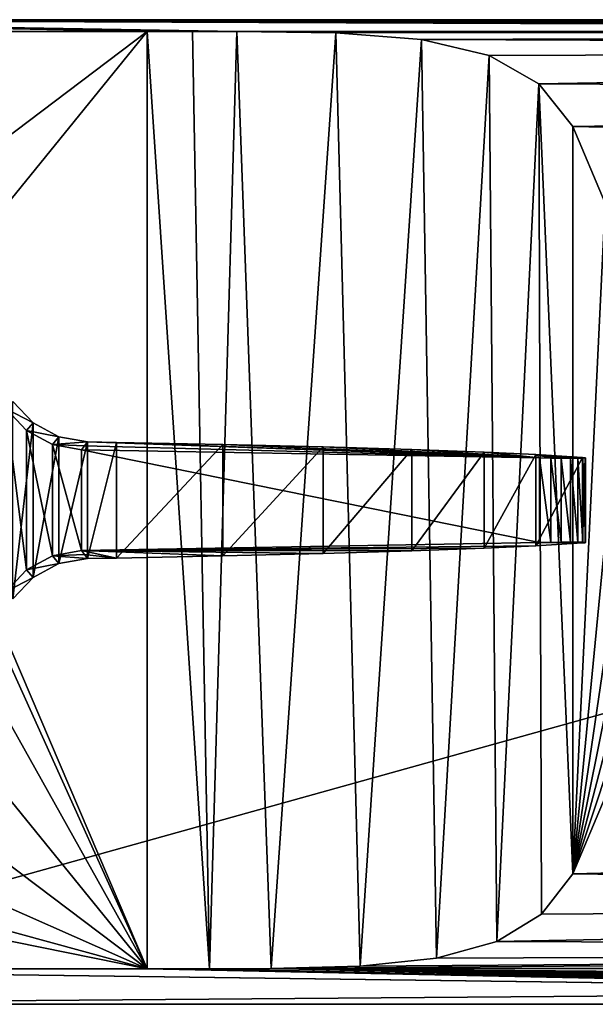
# Model space of a CAD drawing. Header units: millimetres. Extents: x -98 to 98, y -35 to 25.
# Tile 4 of 11: x -57 to -32, y -22 to 21. Entities that reach past the tile are written whole.
import ezdxf

# ---------------------------------------------------------------- set-up
doc = ezdxf.new("R2010")
doc.units = ezdxf.units.MM
doc.header["$LTSCALE"] = 81.481481
for name, color, linetype in [('1', 7, 'CONTINUOUS'), ('12', 7, 'CONTINUOUS'), ('3', 7, 'CONTINUOUS'), ('5', 7, 'CONTINUOUS'), ('55', 7, 'CONTINUOUS'), ('57', 7, 'CONTINUOUS'), ('58', 7, 'CONTINUOUS'), ('59', 7, 'CONTINUOUS'), ('6', 7, 'CONTINUOUS'), ('60', 7, 'CONTINUOUS'), ('61', 7, 'CONTINUOUS'), ('62', 7, 'CONTINUOUS'), ('63', 7, 'CONTINUOUS'), ('64', 7, 'CONTINUOUS'), ('7', 7, 'CONTINUOUS'), ('8', 7, 'CONTINUOUS')]:
    doc.layers.add(name, color=color, linetype=linetype)

msp = doc.modelspace()

# ---------------------------------------------------------------- linework, layer by layer
at = {"layer": '1', "color": 7, "linetype": 'CONTINUOUS', "true_color": 0xa2afbf}
for points in [[(-49.146, 20.299, 26.097), (-47.212, 20.297, 26.385), (-76.5, 20.811, -32.6), (-49.146, 20.299, 26.097)], [(-76.5, 20.811, -32.6), (-47.212, 20.297, 26.385), (55.726, 20.297, 26.385), (-76.5, 20.811, -32.6)], [(-51.105, 20.3, 26), (-49.146, 20.299, 26.097), (-76.5, 20.811, -32.6), (-51.105, 20.3, 26)], [(-76.5, 20.3, 26), (-51.105, 20.3, 26), (-76.5, 20.811, -32.6), (-76.5, 20.3, 26)], [(76.5, 20.811, -32.6), (-76.5, 20.811, -32.6), (76.5, 20.626, -11.3), (76.5, 20.811, -32.6)], [(76.5, 20.626, -11.3), (-76.5, 20.811, -32.6), (75.881, 20.626, -11.3), (76.5, 20.626, -11.3)], [(75.881, 20.626, -11.3), (-76.5, 20.811, -32.6), (70.735, 20.62, -10.626), (75.881, 20.626, -11.3)], [(70.735, 20.62, -10.626), (-76.5, 20.811, -32.6), (65.93, 20.602, -8.649), (70.735, 20.62, -10.626)], [(65.93, 20.602, -8.649), (-76.5, 20.811, -32.6), (61.801, 20.575, -5.504), (65.93, 20.602, -8.649)], [(61.801, 20.575, -5.504), (-76.5, 20.811, -32.6), (58.62, 20.539, -1.402), (61.801, 20.575, -5.504)], [(58.62, 20.539, -1.402), (-76.5, 20.811, -32.6), (56.6, 20.497, 3.385), (58.62, 20.539, -1.402)], [(56.6, 20.497, 3.385), (-76.5, 20.811, -32.6), (55.881, 20.452, 8.525), (56.6, 20.497, 3.385)], [(55.881, 20.452, 8.525), (-76.5, 20.811, -32.6), (55.726, 20.297, 26.385), (55.881, 20.452, 8.525)]]:
    msp.add_3dface(points, dxfattribs=at)
at = {"layer": '12', "color": 7, "linetype": 'CONTINUOUS', "true_color": 0xa2afbf}
for points in [[(-76.5, 20.811, -32.6), (76.5, 20.811, -32.6), (-76.5, -21.834, -32.6), (-76.5, 20.811, -32.6)], [(-76.5, -21.834, -32.6), (76.5, 20.811, -32.6), (76.5, -21.834, -32.6), (-76.5, -21.834, -32.6)]]:
    msp.add_3dface(points, dxfattribs=at)
at = {"layer": '3', "color": 7, "linetype": 'CONTINUOUS', "true_color": 0xa2afbf}
for points in [[(-76.5, -20.3, 26), (-76.5, -21.834, -32.6), (-3.568, -21.268, -10.985), (-76.5, -20.3, 26)], [(-51.105, -20.3, 26), (-76.5, -20.3, 26), (-6.788, -21.226, -9.344), (-51.105, -20.3, 26)], [(-6.788, -21.226, -9.344), (-76.5, -20.3, 26), (-3.568, -21.268, -10.985), (-6.788, -21.226, -9.344)], [(-48.396, -20.295, 26.185), (-51.105, -20.3, 26), (-6.788, -21.226, -9.344), (-48.396, -20.295, 26.185)], [(-45.734, -20.281, 26.739), (-48.396, -20.295, 26.185), (-6.788, -21.226, -9.344), (-45.734, -20.281, 26.739)], [(55.722, -20.281, 26.739), (-45.734, -20.281, 26.739), (3.568, -20.693, 10.985), (55.722, -20.281, 26.739)], [(3.568, -20.693, 10.985), (-45.734, -20.281, 26.739), (0, -20.678, 11.549), (3.568, -20.693, 10.985)], [(0, -20.678, 11.549), (-45.734, -20.281, 26.739), (-3.568, -20.693, 10.985), (0, -20.678, 11.549)], [(-3.568, -20.693, 10.985), (-45.734, -20.281, 26.739), (-6.788, -20.736, 9.344), (-3.568, -20.693, 10.985)], [(-6.788, -20.736, 9.344), (-45.734, -20.281, 26.739), (-9.343, -20.803, 6.79), (-6.788, -20.736, 9.344)], [(-9.343, -20.803, 6.79), (-45.734, -20.281, 26.739), (-10.984, -20.887, 3.57), (-9.343, -20.803, 6.79)], [(-10.984, -20.887, 3.57), (-45.734, -20.281, 26.739), (-11.55, -20.981), (-10.984, -20.887, 3.57)], [(-11.55, -20.981), (-45.734, -20.281, 26.739), (-10.984, -21.074, -3.57), (-11.55, -20.981)], [(-10.984, -21.074, -3.57), (-45.734, -20.281, 26.739), (-9.343, -21.159, -6.79), (-10.984, -21.074, -3.57)], [(-9.343, -21.159, -6.79), (-45.734, -20.281, 26.739), (-6.788, -21.226, -9.344), (-9.343, -21.159, -6.79)], [(-76.5, -21.834, -32.6), (76.5, -21.834, -32.6), (-3.568, -21.268, -10.985), (-76.5, -21.834, -32.6)]]:
    msp.add_3dface(points, dxfattribs=at)
at = {"layer": '5', "color": 7, "linetype": 'CONTINUOUS', "true_color": 0xa2afbf}
for points in [[(55.726, 20.297, 26.385), (-47.212, 20.297, 26.385), (-42.935, 20.238, 27.755), (55.726, 20.297, 26.385)], [(-39.216, 19.951, 29.942), (55.726, 20.297, 26.385), (-42.935, 20.238, 27.755), (-39.216, 19.951, 29.942)], [(55.726, 20.297, 26.385), (-39.216, 19.951, 29.942), (55.68, 19.575, 31.571), (55.726, 20.297, 26.385)], [(-39.216, 19.951, 29.942), (-36.281, 19.256, 32.625), (55.68, 19.575, 31.571), (-39.216, 19.951, 29.942)], [(-36.281, 19.256, 32.625), (-34.128, 18.035, 35.519), (55.68, 19.575, 31.571), (-36.281, 19.256, 32.625)], [(55.68, 19.575, 31.571), (-34.128, 18.035, 35.519), (55.638, 17.548, 36.406), (55.68, 19.575, 31.571)], [(-34.128, 18.035, 35.519), (-32.654, 16.192, 38.445), (55.638, 17.548, 36.406), (-34.128, 18.035, 35.519)], [(55.638, 17.548, 36.406), (-32.654, 16.192, 38.445), (55.602, 14.354, 40.556), (55.638, 17.548, 36.406)], [(-32.654, 16.192, 38.445), (-31.257, 12.867, 41.904), (55.602, 14.354, 40.556), (-32.654, 16.192, 38.445)], [(-31.257, -12.857, 41.904), (-32.654, -16.182, 38.445), (55.6, -14.092, 40.805), (-31.257, -12.857, 41.904)], [(55.6, -14.092, 40.805), (-32.654, -16.182, 38.445), (55.635, -17.357, 36.711), (55.6, -14.092, 40.805)], [(-32.654, -16.182, 38.445), (-34.011, -17.925, 35.712), (55.635, -17.357, 36.711), (-32.654, -16.182, 38.445)], [(-34.011, -17.925, 35.712), (-35.955, -19.118, 32.998), (55.635, -17.357, 36.711), (-34.011, -17.925, 35.712)], [(55.635, -17.357, 36.711), (-35.955, -19.118, 32.998), (55.677, -19.469, 31.912), (55.635, -17.357, 36.711)], [(-35.955, -19.118, 32.998), (-38.567, -19.839, 30.447), (55.677, -19.469, 31.912), (-35.955, -19.118, 32.998)], [(-45.734, -20.281, 26.739), (55.722, -20.281, 26.739), (55.677, -19.469, 31.912), (-45.734, -20.281, 26.739)], [(-41.869, -20.18, 28.273), (-45.734, -20.281, 26.739), (55.677, -19.469, 31.912), (-41.869, -20.18, 28.273)], [(-38.567, -19.839, 30.447), (-41.869, -20.18, 28.273), (55.677, -19.469, 31.912), (-38.567, -19.839, 30.447)]]:
    msp.add_3dface(points, dxfattribs=at)
at = {"layer": '55', "color": 7, "linetype": 'CONTINUOUS', "true_color": 0x333333}
for points in [[(-56.921, 4.279, 26.725), (-56.049, 3.354, 26.725), (-56.921, -4.279, 26.725), (-56.921, 4.279, 26.725)], [(-56.921, -4.279, 26.725), (-56.049, 3.354, 26.725), (-56.049, -3.354, 26.725), (-56.921, -4.279, 26.725)], [(-56.049, 3.354, 26.725), (-54.931, 2.749, 26.725), (-56.049, -3.354, 26.725), (-56.049, 3.354, 26.725)], [(-56.049, -3.354, 26.725), (-54.931, 2.749, 26.725), (-54.931, -2.749, 26.725), (-56.049, -3.354, 26.725)], [(-54.931, 2.749, 26.725), (-53.682, 2.526, 26.725), (-54.931, -2.749, 26.725), (-54.931, 2.749, 26.725)], [(-54.931, -2.749, 26.725), (-53.682, 2.526, 26.725), (-53.682, -2.526, 26.725), (-54.931, -2.749, 26.725)], [(-53.682, 2.526, 26.725), (-52.436, 2.504, 26.725), (-53.682, -2.526, 26.725), (-53.682, 2.526, 26.725)], [(-52.436, 2.504, 26.725), (-52.436, -2.504, 26.725), (-53.682, -2.526, 26.725), (-52.436, 2.504, 26.725)]]:
    msp.add_3dface(points, dxfattribs=at)
at = {"layer": '57', "color": 7, "linetype": 'CONTINUOUS', "true_color": 0x333333}
for points in [[(-57.206, -3.962, 46.725), (-56.333, -3.023, 46.725), (-57.206, 3.962, 46.725), (-57.206, -3.962, 46.725)], [(-57.206, 3.962, 46.725), (-56.333, -3.023, 46.725), (-56.333, 3.023, 46.725), (-57.206, 3.962, 46.725)], [(-56.333, -3.023, 46.725), (-55.208, -2.408, 46.725), (-56.333, 3.023, 46.725), (-56.333, -3.023, 46.725)], [(-56.333, 3.023, 46.725), (-55.208, -2.408, 46.725), (-55.208, 2.408, 46.725), (-56.333, 3.023, 46.725)], [(-55.208, -2.408, 46.725), (-53.949, -2.181, 46.725), (-55.208, 2.408, 46.725), (-55.208, -2.408, 46.725)], [(-55.208, 2.408, 46.725), (-53.949, -2.181, 46.725), (-53.949, 2.181, 46.725), (-55.208, 2.408, 46.725)], [(-34.1, -1.835, 46.725), (-34.1, 1.835, 46.725), (-53.949, 2.181, 46.725), (-34.1, -1.835, 46.725)], [(-53.949, -2.181, 46.725), (-34.1, -1.835, 46.725), (-53.949, 2.181, 46.725), (-53.949, -2.181, 46.725)]]:
    msp.add_3dface(points, dxfattribs=at)
at = {"layer": '58', "color": 7, "linetype": 'CONTINUOUS', "true_color": 0x333333}
for points in [[(-34.1, -1.835, 46.725), (-53.949, -2.181, 46.725), (-34.263, -1.973, 38.983), (-34.1, -1.835, 46.725)], [(-34.263, -1.973, 38.983), (-53.949, -2.181, 46.725), (-36.499, -2.083, 34.916), (-34.263, -1.973, 38.983)], [(-36.499, -2.083, 34.916), (-53.949, -2.181, 46.725), (-39.63, -2.197, 31.487), (-36.499, -2.083, 34.916)], [(-32.246, -1.851, 43.976), (-34.1, -1.835, 46.725), (-34.263, -1.973, 38.983), (-32.246, -1.851, 43.976)], [(-33.613, -1.827, 46.665), (-34.1, -1.835, 46.725), (-32.246, -1.851, 43.976), (-33.613, -1.827, 46.665)], [(-33.161, -1.823, 46.49), (-33.613, -1.827, 46.665), (-32.246, -1.851, 43.976), (-33.161, -1.823, 46.49)], [(-32.762, -1.821, 46.211), (-33.161, -1.823, 46.49), (-32.246, -1.851, 43.976), (-32.762, -1.821, 46.211)], [(-32.442, -1.821, 45.843), (-32.762, -1.821, 46.211), (-32.246, -1.851, 43.976), (-32.442, -1.821, 45.843)], [(-32.22, -1.825, 45.407), (-32.442, -1.821, 45.843), (-32.246, -1.851, 43.976), (-32.22, -1.825, 45.407)], [(-32.119, -1.84, 44.448), (-32.22, -1.825, 45.407), (-32.246, -1.851, 43.976), (-32.119, -1.84, 44.448)], [(-32.111, -1.831, 44.933), (-32.22, -1.825, 45.407), (-32.119, -1.84, 44.448), (-32.111, -1.831, 44.933)], [(-53.949, -2.181, 46.725), (-52.436, -2.504, 26.725), (-47.828, -2.414, 27.275), (-53.949, -2.181, 46.725)], [(-52.436, -2.504, 26.725), (-53.949, -2.181, 46.725), (-53.815, -2.353, 36.74), (-52.436, -2.504, 26.725)], [(-39.63, -2.197, 31.487), (-53.949, -2.181, 46.725), (-43.476, -2.31, 28.893), (-39.63, -2.197, 31.487)], [(-43.476, -2.31, 28.893), (-53.949, -2.181, 46.725), (-47.828, -2.414, 27.275), (-43.476, -2.31, 28.893)], [(-53.682, -2.526, 26.725), (-52.436, -2.504, 26.725), (-53.815, -2.353, 36.74), (-53.682, -2.526, 26.725)]]:
    msp.add_3dface(points, dxfattribs=at)
at = {"layer": '59', "color": 7, "linetype": 'CONTINUOUS', "true_color": 0x333333}
for points in [[(-53.949, 2.181, 46.725), (-34.1, 1.835, 46.725), (-53.815, 2.353, 36.74), (-53.949, 2.181, 46.725)], [(-34.1, 1.835, 46.725), (-53.682, 2.526, 26.725), (-53.815, 2.353, 36.74), (-34.1, 1.835, 46.725)], [(-52.436, 2.504, 26.725), (-53.682, 2.526, 26.725), (-34.1, 1.835, 46.725), (-52.436, 2.504, 26.725)], [(-52.436, 2.504, 26.725), (-34.1, 1.835, 46.725), (-47.828, 2.414, 27.275), (-52.436, 2.504, 26.725)], [(-47.828, 2.414, 27.275), (-34.1, 1.835, 46.725), (-43.476, 2.31, 28.893), (-47.828, 2.414, 27.275)], [(-43.476, 2.31, 28.893), (-34.1, 1.835, 46.725), (-39.63, 2.197, 31.487), (-43.476, 2.31, 28.893)], [(-39.63, 2.197, 31.487), (-34.1, 1.835, 46.725), (-36.499, 2.083, 34.916), (-39.63, 2.197, 31.487)], [(-36.499, 2.083, 34.916), (-34.1, 1.835, 46.725), (-34.263, 1.973, 38.983), (-36.499, 2.083, 34.916)], [(-34.263, 1.973, 38.983), (-34.1, 1.835, 46.725), (-33.613, 1.827, 46.665), (-34.263, 1.973, 38.983)], [(-32.246, 1.851, 43.976), (-34.263, 1.973, 38.983), (-32.442, 1.821, 45.843), (-32.246, 1.851, 43.976)], [(-32.442, 1.821, 45.843), (-34.263, 1.973, 38.983), (-32.762, 1.821, 46.211), (-32.442, 1.821, 45.843)], [(-32.762, 1.821, 46.211), (-34.263, 1.973, 38.983), (-33.161, 1.823, 46.49), (-32.762, 1.821, 46.211)], [(-33.161, 1.823, 46.49), (-34.263, 1.973, 38.983), (-33.613, 1.827, 46.665), (-33.161, 1.823, 46.49)], [(-32.22, 1.825, 45.407), (-32.246, 1.851, 43.976), (-32.442, 1.821, 45.843), (-32.22, 1.825, 45.407)], [(-32.119, 1.84, 44.448), (-32.246, 1.851, 43.976), (-32.22, 1.825, 45.407), (-32.119, 1.84, 44.448)], [(-32.111, 1.831, 44.933), (-32.119, 1.84, 44.448), (-32.22, 1.825, 45.407), (-32.111, 1.831, 44.933)]]:
    msp.add_3dface(points, dxfattribs=at)
at = {"layer": '6', "color": 7, "linetype": 'CONTINUOUS', "true_color": 0xa2afbf}
for points in [[(-51.105, 20.3, 26), (-76.5, 20.3, 26), (-64.814, 9.955, 26), (-51.105, 20.3, 26)], [(-62.473, 6.313, 26), (-51.105, 20.3, 26), (-64.814, 9.955, 26), (-62.473, 6.313, 26)], [(-51.105, -20.3, 26), (-51.105, 20.3, 26), (-62.473, 6.313, 26), (-51.105, -20.3, 26)], [(-61.255, 2.165, 26), (-51.105, -20.3, 26), (-62.473, 6.313, 26), (-61.255, 2.165, 26)], [(-61.255, -2.165, 26), (-51.105, -20.3, 26), (-61.255, 2.165, 26), (-61.255, -2.165, 26)], [(-62.473, -6.313, 26), (-51.105, -20.3, 26), (-61.255, -2.165, 26), (-62.473, -6.313, 26)], [(-64.814, -9.955, 26), (-51.105, -20.3, 26), (-62.473, -6.313, 26), (-64.814, -9.955, 26)], [(-68.081, -12.786, 26), (-51.105, -20.3, 26), (-64.814, -9.955, 26), (-68.081, -12.786, 26)], [(-72.018, -14.584, 26), (-51.105, -20.3, 26), (-68.081, -12.786, 26), (-72.018, -14.584, 26)], [(-76.3, -15.2, 26), (-51.105, -20.3, 26), (-72.018, -14.584, 26), (-76.3, -15.2, 26)], [(-76.5, -20.3, 26), (-51.105, -20.3, 26), (-76.3, -15.2, 26), (-76.5, -20.3, 26)]]:
    msp.add_3dface(points, dxfattribs=at)
at = {"layer": '60', "color": 7, "linetype": 'CONTINUOUS', "true_color": 0x333333}
for points in [[(-56.049, 3.354, 26.725), (-56.921, 4.279, 26.725), (-57.206, 3.962, 46.725), (-56.049, 3.354, 26.725)], [(-56.049, 3.354, 26.725), (-57.206, 3.962, 46.725), (-56.333, 3.023, 46.725), (-56.049, 3.354, 26.725)], [(-54.931, 2.749, 26.725), (-56.049, 3.354, 26.725), (-56.333, 3.023, 46.725), (-54.931, 2.749, 26.725)], [(-54.931, 2.749, 26.725), (-56.333, 3.023, 46.725), (-55.208, 2.408, 46.725), (-54.931, 2.749, 26.725)], [(-53.682, 2.526, 26.725), (-54.931, 2.749, 26.725), (-55.208, 2.408, 46.725), (-53.682, 2.526, 26.725)], [(-53.682, 2.526, 26.725), (-55.208, 2.408, 46.725), (-53.815, 2.353, 36.74), (-53.682, 2.526, 26.725)], [(-55.208, 2.408, 46.725), (-53.949, 2.181, 46.725), (-53.815, 2.353, 36.74), (-55.208, 2.408, 46.725)]]:
    msp.add_3dface(points, dxfattribs=at)
at = {"layer": '61', "color": 7, "linetype": 'CONTINUOUS', "true_color": 0x333333}
for points in [[(-54.931, -2.749, 26.725), (-55.208, -2.408, 46.725), (-56.333, -3.023, 46.725), (-54.931, -2.749, 26.725)], [(-53.949, -2.181, 46.725), (-55.208, -2.408, 46.725), (-53.815, -2.353, 36.74), (-53.949, -2.181, 46.725)], [(-55.208, -2.408, 46.725), (-53.682, -2.526, 26.725), (-53.815, -2.353, 36.74), (-55.208, -2.408, 46.725)], [(-54.931, -2.749, 26.725), (-53.682, -2.526, 26.725), (-55.208, -2.408, 46.725), (-54.931, -2.749, 26.725)], [(-56.049, -3.354, 26.725), (-54.931, -2.749, 26.725), (-56.333, -3.023, 46.725), (-56.049, -3.354, 26.725)], [(-56.049, -3.354, 26.725), (-56.333, -3.023, 46.725), (-57.206, -3.962, 46.725), (-56.049, -3.354, 26.725)], [(-56.921, -4.279, 26.725), (-56.049, -3.354, 26.725), (-57.206, -3.962, 46.725), (-56.921, -4.279, 26.725)]]:
    msp.add_3dface(points, dxfattribs=at)
at = {"layer": '62', "color": 7, "linetype": 'CONTINUOUS', "true_color": 0x333333}
for points in [[(-52.436, -2.504, 26.725), (-52.436, 2.504, 26.725), (-47.828, 2.414, 27.275), (-52.436, -2.504, 26.725)], [(-47.828, -2.414, 27.275), (-52.436, -2.504, 26.725), (-47.828, 2.414, 27.275), (-47.828, -2.414, 27.275)], [(-47.828, -2.414, 27.275), (-47.828, 2.414, 27.275), (-43.476, 2.31, 28.893), (-47.828, -2.414, 27.275)], [(-43.476, -2.31, 28.893), (-47.828, -2.414, 27.275), (-43.476, 2.31, 28.893), (-43.476, -2.31, 28.893)], [(-43.476, -2.31, 28.893), (-43.476, 2.31, 28.893), (-39.63, 2.197, 31.487), (-43.476, -2.31, 28.893)], [(-39.63, -2.197, 31.487), (-43.476, -2.31, 28.893), (-39.63, 2.197, 31.487), (-39.63, -2.197, 31.487)], [(-39.63, -2.197, 31.487), (-39.63, 2.197, 31.487), (-36.499, 2.083, 34.916), (-39.63, -2.197, 31.487)], [(-36.499, -2.083, 34.916), (-39.63, -2.197, 31.487), (-36.499, 2.083, 34.916), (-36.499, -2.083, 34.916)], [(-36.499, -2.083, 34.916), (-36.499, 2.083, 34.916), (-34.263, 1.973, 38.983), (-36.499, -2.083, 34.916)], [(-34.263, -1.973, 38.983), (-36.499, -2.083, 34.916), (-34.263, 1.973, 38.983), (-34.263, -1.973, 38.983)]]:
    msp.add_3dface(points, dxfattribs=at)
at = {"layer": '63', "color": 7, "linetype": 'CONTINUOUS', "true_color": 0x333333}
for points in [[(-34.263, -1.973, 38.983), (-34.263, 1.973, 38.983), (-32.246, 1.851, 43.976), (-34.263, -1.973, 38.983)], [(-32.246, -1.851, 43.976), (-34.263, -1.973, 38.983), (-32.246, 1.851, 43.976), (-32.246, -1.851, 43.976)]]:
    msp.add_3dface(points, dxfattribs=at)
at = {"layer": '64', "color": 7, "linetype": 'CONTINUOUS', "true_color": 0x333333}
for points in [[(-34.1, 1.835, 46.725), (-34.1, -1.835, 46.725), (-33.613, -1.827, 46.665), (-34.1, 1.835, 46.725)], [(-34.1, 1.835, 46.725), (-33.613, -1.827, 46.665), (-33.613, 1.827, 46.665), (-34.1, 1.835, 46.725)], [(-33.613, -1.827, 46.665), (-33.161, -1.823, 46.49), (-33.613, 1.827, 46.665), (-33.613, -1.827, 46.665)], [(-33.161, -1.823, 46.49), (-33.161, 1.823, 46.49), (-33.613, 1.827, 46.665), (-33.161, -1.823, 46.49)], [(-33.161, -1.823, 46.49), (-32.762, -1.821, 46.211), (-33.161, 1.823, 46.49), (-33.161, -1.823, 46.49)], [(-32.762, -1.821, 46.211), (-32.762, 1.821, 46.211), (-33.161, 1.823, 46.49), (-32.762, -1.821, 46.211)], [(-32.762, -1.821, 46.211), (-32.442, -1.821, 45.843), (-32.762, 1.821, 46.211), (-32.762, -1.821, 46.211)], [(-32.442, -1.821, 45.843), (-32.442, 1.821, 45.843), (-32.762, 1.821, 46.211), (-32.442, -1.821, 45.843)], [(-32.22, -1.825, 45.407), (-32.22, 1.825, 45.407), (-32.442, 1.821, 45.843), (-32.22, -1.825, 45.407)], [(-32.442, -1.821, 45.843), (-32.22, -1.825, 45.407), (-32.442, 1.821, 45.843), (-32.442, -1.821, 45.843)], [(-32.246, -1.851, 43.976), (-32.246, 1.851, 43.976), (-32.119, 1.84, 44.448), (-32.246, -1.851, 43.976)], [(-32.119, -1.84, 44.448), (-32.246, -1.851, 43.976), (-32.119, 1.84, 44.448), (-32.119, -1.84, 44.448)], [(-32.111, -1.831, 44.933), (-32.111, 1.831, 44.933), (-32.22, 1.825, 45.407), (-32.111, -1.831, 44.933)], [(-32.22, -1.825, 45.407), (-32.111, -1.831, 44.933), (-32.22, 1.825, 45.407), (-32.22, -1.825, 45.407)], [(-32.119, -1.84, 44.448), (-32.119, 1.84, 44.448), (-32.111, 1.831, 44.933), (-32.119, -1.84, 44.448)], [(-32.111, -1.831, 44.933), (-32.119, -1.84, 44.448), (-32.111, 1.831, 44.933), (-32.111, -1.831, 44.933)]]:
    msp.add_3dface(points, dxfattribs=at)
at = {"layer": '7', "color": 7, "linetype": 'CONTINUOUS', "true_color": 0xa2afbf}
for points in [[(-49.146, 20.299, 26.097), (-51.105, 20.3, 26), (-48.396, -20.295, 26.185), (-49.146, 20.299, 26.097)], [(-51.105, 20.3, 26), (-51.105, -20.3, 26), (-48.396, -20.295, 26.185), (-51.105, 20.3, 26)], [(-47.212, 20.297, 26.385), (-49.146, 20.299, 26.097), (-48.396, -20.295, 26.185), (-47.212, 20.297, 26.385)], [(-47.212, 20.297, 26.385), (-48.396, -20.295, 26.185), (-45.734, -20.281, 26.739), (-47.212, 20.297, 26.385)], [(-47.212, 20.297, 26.385), (-45.734, -20.281, 26.739), (-42.935, 20.238, 27.755), (-47.212, 20.297, 26.385)], [(-45.734, -20.281, 26.739), (-41.869, -20.18, 28.273), (-42.935, 20.238, 27.755), (-45.734, -20.281, 26.739)], [(-41.869, -20.18, 28.273), (-39.216, 19.951, 29.942), (-42.935, 20.238, 27.755), (-41.869, -20.18, 28.273)], [(-41.869, -20.18, 28.273), (-38.567, -19.839, 30.447), (-39.216, 19.951, 29.942), (-41.869, -20.18, 28.273)], [(-38.567, -19.839, 30.447), (-36.281, 19.256, 32.625), (-39.216, 19.951, 29.942), (-38.567, -19.839, 30.447)], [(-38.567, -19.839, 30.447), (-35.955, -19.118, 32.998), (-36.281, 19.256, 32.625), (-38.567, -19.839, 30.447)], [(-35.955, -19.118, 32.998), (-34.128, 18.035, 35.519), (-36.281, 19.256, 32.625), (-35.955, -19.118, 32.998)], [(-35.955, -19.118, 32.998), (-34.011, -17.925, 35.712), (-34.128, 18.035, 35.519), (-35.955, -19.118, 32.998)], [(-34.011, -17.925, 35.712), (-32.654, -16.182, 38.445), (-34.128, 18.035, 35.519), (-34.011, -17.925, 35.712)], [(-32.654, -16.182, 38.445), (-32.654, 16.192, 38.445), (-34.128, 18.035, 35.519), (-32.654, -16.182, 38.445)]]:
    msp.add_3dface(points, dxfattribs=at)
at = {"layer": '8', "color": 7, "linetype": 'CONTINUOUS', "true_color": 0xa2afbf}
for points in [[(-32.654, -16.182, 38.445), (-31.257, 12.867, 41.904), (-32.654, 16.192, 38.445), (-32.654, -16.182, 38.445)], [(-32.654, -16.182, 38.445), (-30.232, 8.909, 44.442), (-31.257, 12.867, 41.904), (-32.654, -16.182, 38.445)], [(-32.654, -16.182, 38.445), (-29.609, 4.552, 45.984), (-30.232, 8.909, 44.442), (-32.654, -16.182, 38.445)], [(-32.654, -16.182, 38.445), (-29.4, 0.006, 46.5), (-29.609, 4.552, 45.984), (-32.654, -16.182, 38.445)], [(-32.654, -16.182, 38.445), (-29.608, -4.541, 45.984), (-29.4, 0.006, 46.5), (-32.654, -16.182, 38.445)], [(-32.654, -16.182, 38.445), (-30.231, -8.898, 44.442), (-29.608, -4.541, 45.984), (-32.654, -16.182, 38.445)], [(-32.654, -16.182, 38.445), (-31.257, -12.857, 41.904), (-30.231, -8.898, 44.442), (-32.654, -16.182, 38.445)]]:
    msp.add_3dface(points, dxfattribs=at)

doc.saveas('drawing.dxf')
